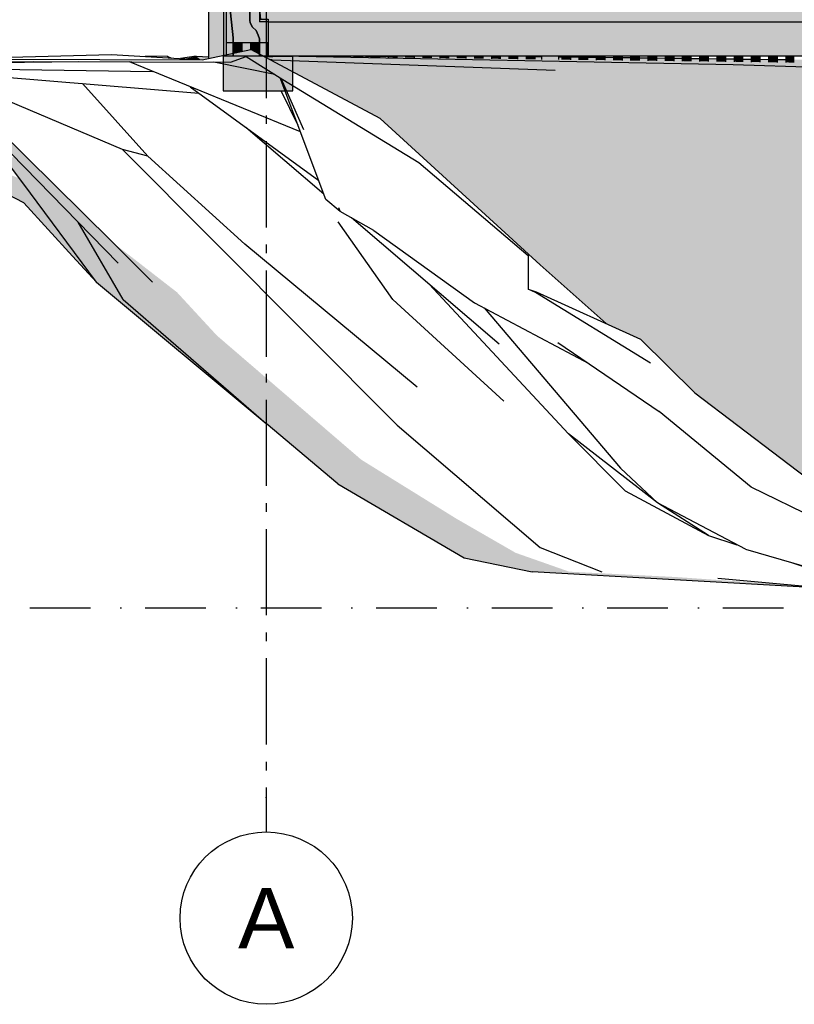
# Model space of a CAD drawing. Header units: millimetres. Extents: x 165469 to 198610573, y -6480348228 to 105421.
# Tile 3 of 41: x 174843947 to 174848443, y -6480312406 to -6480306694. Entities that reach past the tile are written whole.
import ezdxf
from ezdxf.enums import TextEntityAlignment as Align

# ---------------------------------------------------------------- set-up
doc = ezdxf.new("R2010")
doc.units = ezdxf.units.MM
doc.header["$LTSCALE"] = 0.5
doc.header["$MEASUREMENT"] = 0
for name, pattern in [('Akselinje', [1500, 1000, -200, 100, -200]), ('PLINE', [0]), ('Prikk & stiplet', [1340.555525, 705.555534, -352.777767, 0, -282.222223]), ('Små Stiplet', [564.444444, 282.222222, -282.222222])]:
    doc.linetypes.add(name, pattern=pattern)
for name, color, linetype in [('231- Bærende yttervegger(Nye konstruksjoner)', 7, 'Continuous'), ('25-- Dekker (Skravur)(Nye konstruksjoner)', 7, 'Continuous'), ('25-- Dekker(Nye konstruksjoner)', 7, 'Continuous'), ('251- Frittbærende dekker (Skravur)(Nye konstruksjoner)', 7, 'Continuous'), ('251- Frittbærende dekker(Nye konstruksjoner)', 7, 'Continuous'), ('265- Gesimser_ takrenner og nedløp(Nye konstruksjoner)', 7, 'Continuous'), ('71-- Bearbeidet terreng(Nye konstruksjoner)', 7, 'Continuous'), ('711--_E__ Eksisterende terreng(Nye konstruksjoner)', 7, 'Continuous'), ('82-- Modullinjer(Nye konstruksjoner)', 7, 'Continuous')]:
    doc.layers.add(name, color=color, linetype=linetype)
doc.styles.add('GENERATED_STYLE_2', font='arial.ttf')

# ---------------------------------------------------------------- blocks, each defined once
blk = doc.blocks.new('Standard grid marker[2]_3', base_point=(174845378.5, -6480291448.8))
at = {"layer": '82-- Modullinjer(Nye konstruksjoner)', "linetype": 'Akselinje'}
for p, q in [((174845378.5, -6480291648.8), (174845378.5, -6480311206.2)), ((174845378.5, -6480311206.2), (174845378.5, -6480311406.2))]:
    blk.add_line(p, q, dxfattribs=at)
at = {"layer": '82-- Modullinjer(Nye konstruksjoner)', "linetype": 'PLINE'}
blk.add_circle((174845378.5, -6480311906.2), 500, dxfattribs=at)
at = {"layer": '82-- Modullinjer(Nye konstruksjoner)', "linetype": 'Akselinje'}
blk.add_point((174845378.5, -6480311206.2), dxfattribs=at)
blk.add_point((174845378.5, -6480311206.2), dxfattribs=at)
at = {"layer": '82-- Modullinjer(Nye konstruksjoner)', "style": 'GENERATED_STYLE_2'}
for tag, p in [('AC_MarkerText_1_0', (174845378.5, -6480290773.8)), ('AC_MarkerText_1_1', (174845378.5, -6480311731.3))]:
    blk.add_attdef(tag, text='', height=350, rotation=360, dxfattribs=at).set_placement(p, align=Align.TOP_CENTER)

msp = doc.modelspace()

# ---------------------------------------------------------------- hatches: boundary and pattern name
at = {"layer": '231- Bærende yttervegger(Nye konstruksjoner)', "linetype": 'Continuous'}
for points in [[(174845045.5, -6480306917.8), (174845145.5, -6480306896.6), (174845145.5, -6480306606.3), (174845045.5, -6480306606.3)], [(174845045.5, -6480306917.8), (174845145.5, -6480306896.6), (174845145.5, -6480306606.3), (174845045.5, -6480306606.3)], [(174845236.5, -6480306826.3), (174845186.5, -6480306826.3), (174845186.5, -6480306888), (174845236.5, -6480306877.4)], [(174845236.5, -6480306826.3), (174845186.5, -6480306826.3), (174845186.5, -6480306888), (174845236.5, -6480306877.4)], [(174845336.5, -6480306826.3), (174845286.5, -6480306826.3), (174845286.5, -6480306866.8), (174845288.9, -6480306866.3), (174845336.5, -6480306891.6)], [(174845336.5, -6480306826.3), (174845286.5, -6480306826.3), (174845286.5, -6480306866.8), (174845288.9, -6480306866.3), (174845336.5, -6480306891.6)], [(174845386.5, -6480306826.3), (174845386.5, -6480306908.1), (174845436.5, -6480306907), (174845436.5, -6480306906.3), (174845389.5, -6480306906.3), (174845389.5, -6480306826.3)], [(174845386.5, -6480306826.3), (174845386.5, -6480306908.1), (174845436.5, -6480306907), (174845436.5, -6480306906.3), (174845389.5, -6480306906.3), (174845389.5, -6480306826.3)], [(174845636.5, -6480306906.3), (174845586.5, -6480306906.3), (174845586.5, -6480306906.4), (174845636.5, -6480306907.1)], [(174845636.5, -6480306906.3), (174845586.5, -6480306906.3), (174845586.5, -6480306906.4), (174845636.5, -6480306907.1)], [(174845686.5, -6480306906.3), (174845686.5, -6480306907.7), (174845736.5, -6480306908.3), (174845736.5, -6480306906.3)], [(174845686.5, -6480306906.3), (174845686.5, -6480306907.7), (174845736.5, -6480306908.3), (174845736.5, -6480306906.3)], [(174845836.5, -6480306906.3), (174845786.5, -6480306906.3), (174845786.5, -6480306909), (174845836.5, -6480306909.6)], [(174845836.5, -6480306906.3), (174845786.5, -6480306906.3), (174845786.5, -6480306909), (174845836.5, -6480306909.6)], [(174845936.5, -6480306906.3), (174845886.5, -6480306906.3), (174845886.5, -6480306910.2), (174845936.5, -6480306910.9)], [(174845936.5, -6480306906.3), (174845886.5, -6480306906.3), (174845886.5, -6480306910.2), (174845936.5, -6480306910.9)], [(174845986.5, -6480306906.3), (174845986.5, -6480306911.5), (174846036.5, -6480306912.1), (174846036.5, -6480306906.3)], [(174845986.5, -6480306906.3), (174845986.5, -6480306911.5), (174846036.5, -6480306912.1), (174846036.5, -6480306906.3)], [(174846086.5, -6480306906.3), (174846086.5, -6480306912.8), (174846136.5, -6480306913.4), (174846136.5, -6480306906.3)], [(174846086.5, -6480306906.3), (174846086.5, -6480306912.8), (174846136.5, -6480306913.4), (174846136.5, -6480306906.3)], [(174846186.5, -6480306906.3), (174846186.5, -6480306914), (174846236.5, -6480306914.6), (174846236.5, -6480306906.3)], [(174846186.5, -6480306906.3), (174846186.5, -6480306914), (174846236.5, -6480306914.6), (174846236.5, -6480306906.3)], [(174846286.5, -6480306906.3), (174846286.5, -6480306915.3), (174846336.5, -6480306915.9), (174846336.5, -6480306906.3)], [(174846286.5, -6480306906.3), (174846286.5, -6480306915.3), (174846336.5, -6480306915.9), (174846336.5, -6480306906.3)], [(174846386.5, -6480306906.3), (174846386.5, -6480306916.5), (174846436.5, -6480306917.2), (174846436.5, -6480306906.3)], [(174846386.5, -6480306906.3), (174846386.5, -6480306916.5), (174846436.5, -6480306917.2), (174846436.5, -6480306906.3)], [(174846536.5, -6480306906.3), (174846486.5, -6480306906.3), (174846486.5, -6480306917.8), (174846536.5, -6480306918.4)], [(174846536.5, -6480306906.3), (174846486.5, -6480306906.3), (174846486.5, -6480306917.8), (174846536.5, -6480306918.4)], [(174846636.5, -6480306906.3), (174846586.5, -6480306906.3), (174846586.5, -6480306919.1), (174846636.5, -6480306919.7)], [(174846636.5, -6480306906.3), (174846586.5, -6480306906.3), (174846586.5, -6480306919.1), (174846636.5, -6480306919.7)], [(174846736.5, -6480306906.3), (174846686.5, -6480306906.3), (174846686.5, -6480306920.3), (174846736.5, -6480306921)], [(174846736.5, -6480306906.3), (174846686.5, -6480306906.3), (174846686.5, -6480306920.3), (174846736.5, -6480306921)], [(174846836.5, -6480306906.3), (174846786.5, -6480306906.3), (174846786.5, -6480306921.6), (174846836.5, -6480306922.2)], [(174846836.5, -6480306906.3), (174846786.5, -6480306906.3), (174846786.5, -6480306921.6), (174846836.5, -6480306922.2)], [(174846936.5, -6480306906.3), (174846886.5, -6480306906.3), (174846886.5, -6480306922.8), (174846936.5, -6480306923.5)], [(174846936.5, -6480306906.3), (174846886.5, -6480306906.3), (174846886.5, -6480306922.8), (174846936.5, -6480306923.5)], [(174846977.5, -6480306924), (174847077.5, -6480306925.3), (174847077.5, -6480306906.3), (174846977.5, -6480306906.3)], [(174846977.5, -6480306924), (174847077.5, -6480306925.3), (174847077.5, -6480306906.3), (174846977.5, -6480306906.3)], [(174847143.5, -6480306906.3), (174847093.5, -6480306906.3), (174847093.5, -6480306925.5), (174847143.5, -6480306926.1)], [(174847143.5, -6480306906.3), (174847093.5, -6480306906.3), (174847093.5, -6480306925.5), (174847143.5, -6480306926.1)], [(174847243.5, -6480306906.3), (174847193.5, -6480306906.3), (174847193.5, -6480306926.7), (174847243.5, -6480306927.3)], [(174847243.5, -6480306906.3), (174847193.5, -6480306906.3), (174847193.5, -6480306926.7), (174847243.5, -6480306927.3)], [(174847343.5, -6480306906.3), (174847293.5, -6480306906.3), (174847293.5, -6480306928), (174847343.5, -6480306928.6)], [(174847343.5, -6480306906.3), (174847293.5, -6480306906.3), (174847293.5, -6480306928), (174847343.5, -6480306928.6)], [(174847443.5, -6480306906.3), (174847393.5, -6480306906.3), (174847393.5, -6480306929.2), (174847443.5, -6480306929.9)], [(174847443.5, -6480306906.3), (174847393.5, -6480306906.3), (174847393.5, -6480306929.2), (174847443.5, -6480306929.9)], [(174847543.5, -6480306906.3), (174847493.5, -6480306906.3), (174847493.5, -6480306930.5), (174847543.5, -6480306931.1)], [(174847543.5, -6480306906.3), (174847493.5, -6480306906.3), (174847493.5, -6480306930.5), (174847543.5, -6480306931.1)], [(174847643.5, -6480306906.3), (174847593.5, -6480306906.3), (174847593.5, -6480306931.8), (174847643.5, -6480306932.4)], [(174847643.5, -6480306906.3), (174847593.5, -6480306906.3), (174847593.5, -6480306931.8), (174847643.5, -6480306932.4)], [(174847693.5, -6480306933), (174847743.5, -6480306933.7), (174847743.5, -6480306906.3), (174847693.5, -6480306906.3)], [(174847693.5, -6480306933), (174847743.5, -6480306933.7), (174847743.5, -6480306906.3), (174847693.5, -6480306906.3)], [(174847843.5, -6480306906.3), (174847793.5, -6480306906.3), (174847793.5, -6480306934.3), (174847843.5, -6480306934.9)], [(174847843.5, -6480306906.3), (174847793.5, -6480306906.3), (174847793.5, -6480306934.3), (174847843.5, -6480306934.9)], [(174847943.5, -6480306906.3), (174847893.5, -6480306906.3), (174847893.5, -6480306935.6), (174847943.5, -6480306936.2)], [(174847943.5, -6480306906.3), (174847893.5, -6480306906.3), (174847893.5, -6480306935.6), (174847943.5, -6480306936.2)], [(174848043.5, -6480306906.3), (174847993.5, -6480306906.3), (174847993.5, -6480306936.8), (174848043.5, -6480306937.4)], [(174848043.5, -6480306906.3), (174847993.5, -6480306906.3), (174847993.5, -6480306936.8), (174848043.5, -6480306937.4)], [(174848143.5, -6480306906.3), (174848093.5, -6480306906.3), (174848093.5, -6480306938.1), (174848143.5, -6480306938.7)], [(174848143.5, -6480306906.3), (174848093.5, -6480306906.3), (174848093.5, -6480306938.1), (174848143.5, -6480306938.7)], [(174848193.5, -6480306939.3), (174848243.5, -6480306940), (174848243.5, -6480306906.3), (174848193.5, -6480306906.3)], [(174848193.5, -6480306939.3), (174848243.5, -6480306940), (174848243.5, -6480306906.3), (174848193.5, -6480306906.3)], [(174848293.5, -6480306940.6), (174848343.5, -6480306941.2), (174848343.5, -6480306906.3), (174848293.5, -6480306906.3)], [(174848293.5, -6480306940.6), (174848343.5, -6480306941.2), (174848343.5, -6480306906.3), (174848293.5, -6480306906.3)], [(174848443.5, -6480306906.3), (174848393.5, -6480306906.3), (174848393.5, -6480306941.9), (174848443.5, -6480306942.5)], [(174848443.5, -6480306906.3), (174848393.5, -6480306906.3), (174848393.5, -6480306941.9), (174848443.5, -6480306942.5)]]:
    msp.add_hatch(color=256, dxfattribs=at).paths.add_polyline_path(points)
at = {"layer": '25-- Dekker (Skravur)(Nye konstruksjoner)', "linetype": 'Continuous'}
for points in [[(174845170.9, -6480306654.3), (174845186.8, -6480306798.5), (174845186.8, -6480306906.3), (174845133, -6480306906.3), (174845133, -6480306606.3), (174845170.9, -6480306606.3)], [(174845170.9, -6480306654.3), (174845170.9, -6480306606.3), (174845282.5, -6480306606.3), (174845282.7, -6480306696.5), (174845285.2, -6480306711.3), (174845299.6, -6480306736.5), (174845319.8, -6480306756.7), (174845331.4, -6480306783.1), (174845338.6, -6480306804.7), (174845338.6, -6480306906.3), (174845186.8, -6480306906.3), (174845186.8, -6480306798.5)], [(174845389.8, -6480306906.3), (174845338.6, -6480306906.3), (174845338.6, -6480306804.7), (174845331.4, -6480306783.1), (174845319.8, -6480306756.7), (174845299.6, -6480306736.5), (174845285.2, -6480306711.3), (174845282.7, -6480306696.5), (174845282.5, -6480306606.3), (174845340.4, -6480306606.3), (174845340.4, -6480306654.3), (174845345.2, -6480306690.3), (174845389.8, -6480306690.3)], [(174845533, -6480306906.3), (174845127.6, -6480306906.3), (174845127.6, -6480307106.3), (174845533, -6480307106.3)]]:
    msp.add_hatch(color=256, dxfattribs=at).paths.add_polyline_path(points)
at = {"layer": '25-- Dekker(Nye konstruksjoner)', "linetype": 'Continuous'}
msp.add_hatch(color=256, dxfattribs=at).paths.add_polyline_path([(174845338.5, -6480306626.2), (174845145.5, -6480306626.2), (174845145.5, -6480306826.3), (174845389.5, -6480306826.3), (174845389.5, -6480306706.3), (174845338.5, -6480306706.3)])
msp.add_hatch(color=256, dxfattribs=at).paths.add_polyline_path([(174845338.5, -6480306626.2), (174845145.5, -6480306626.2), (174845145.5, -6480306826.3), (174845389.5, -6480306826.3), (174845389.5, -6480306706.3), (174845338.5, -6480306706.3)])
at = {"layer": '251- Frittbærende dekker (Skravur)(Nye konstruksjoner)', "linetype": 'Continuous'}
for points in [[(174845338.5, -6480306606.3), (174845338.5, -6480306706.3), (174850641.5, -6480306706.3), (174850641.5, -6480306606.3)], [(174845389.5, -6480306706.3), (174845389.5, -6480306906.3), (174850545.5, -6480306906.3), (174850545.5, -6480306706.3)]]:
    msp.add_hatch(color=256, dxfattribs=at).paths.add_polyline_path(points)
at = {"layer": '711--_E__ Eksisterende terreng(Nye konstruksjoner)', "linetype": 'Continuous'}
for points in [[(174844881.5, -6480306919.1), (174844905.4, -6480306920.5), (174844972.3, -6480306906.3)], [(174844881.5, -6480306919.1), (174844905.4, -6480306920.5), (174844972.3, -6480306906.3)], [(174844972.3, -6480306906.3), (174844905.4, -6480306920.5), (174844940.1, -6480306922.5), (174844970.8, -6480306924.2)], [(174844972.3, -6480306906.3), (174844905.4, -6480306920.5), (174844940.1, -6480306922.5), (174844970.8, -6480306924.2)], [(174844972.3, -6480306906.3), (174844970.8, -6480306924.2), (174844998.1, -6480306925.8)], [(174844972.3, -6480306906.3), (174844970.8, -6480306924.2), (174844998.1, -6480306925.8)], [(174844972.3, -6480306906.3), (174844998.1, -6480306925.8), (174845005.8, -6480306926.3), (174845045.5, -6480306917.8), (174845045.5, -6480306908.7)], [(174844972.3, -6480306906.3), (174844998.1, -6480306925.8), (174845005.8, -6480306926.3), (174845045.5, -6480306917.8), (174845045.5, -6480306908.7)], [(174845368.2, -6480306908.5), (174845399.8, -6480306925.3), (174845412.8, -6480306926.3), (174847054.8, -6480306986.3), (174845467.6, -6480306906.3)], [(174845368.2, -6480306908.5), (174845399.8, -6480306925.3), (174845412.8, -6480306926.3), (174847054.8, -6480306986.3), (174845467.6, -6480306906.3)], [(174845586.5, -6480306906.3), (174845467.6, -6480306906.3), (174850545.5, -6480306974.8), (174850545.5, -6480306969), (174850500.5, -6480306968.4), (174850500.5, -6480306956.2), (174850450.5, -6480306954.6), (174850450.5, -6480306967.8), (174850400.5, -6480306967.2), (174850400.5, -6480306952.9), (174850350.5, -6480306951.2), (174850350.5, -6480306966.6), (174850300.5, -6480306965.9), (174850300.5, -6480306949.5), (174850281.9, -6480306948.9), (174850250.5, -6480306948.5), (174850250.5, -6480306965.3), (174850200.5, -6480306964.7), (174850200.5, -6480306947.9), (174850150.5, -6480306947.3), (174850150.5, -6480306964), (174850100.5, -6480306963.4), (174850100.5, -6480306946.6), (174850050.5, -6480306946), (174850050.5, -6480306962.8), (174850000.5, -6480306962.1), (174850000.5, -6480306945.4), (174849950.5, -6480306944.7), (174849950.5, -6480306961.5), (174849900.5, -6480306960.9), (174849900.5, -6480306944.1), (174849850.5, -6480306943.5), (174849850.5, -6480306960.2), (174849800.5, -6480306959.6), (174849800.5, -6480306942.9), (174849750.5, -6480306942.2), (174849750.5, -6480306959), (174849700.5, -6480306958.4), (174849700.5, -6480306941.6), (174849650.5, -6480306941), (174849650.5, -6480306957.7), (174849600.5, -6480306957.1), (174849600.5, -6480306940.3), (174849550.5, -6480306939.7), (174849550.5, -6480306956.5), (174849500.5, -6480306955.8), (174849500.5, -6480306939.1), (174849450.5, -6480306938.4), (174849450.5, -6480306955.2), (174849400.5, -6480306954.6), (174849400.5, -6480306937.8), (174849350.5, -6480306937.2), (174849350.5, -6480306953.9), (174849300.5, -6480306953.3), (174849300.5, -6480306936.5), (174849250.5, -6480306935.9), (174849250.5, -6480306952.7), (174849200.5, -6480306952), (174849200.5, -6480306935.3), (174849150.5, -6480306934.6), (174849150.5, -6480306951.4), (174849100.5, -6480306950.8), (174849100.5, -6480306934), (174849050.5, -6480306933.4), (174849050.5, -6480306950.2), (174849000.5, -6480306949.5), (174849000.5, -6480306932.8), (174848959.5, -6480306932.2), (174848959.5, -6480306949), (174848859.5, -6480306947.7), (174848859.5, -6480306931), (174848843.5, -6480306930.8), (174848843.5, -6480306947.5), (174848793.5, -6480306946.9), (174848793.5, -6480306930.1), (174848743.5, -6480306929.5), (174848743.5, -6480306946.3), (174848693.5, -6480306945.6), (174848693.5, -6480306928.9), (174848643.5, -6480306928.3), (174848643.5, -6480306945), (174848593.5, -6480306944.4), (174848593.5, -6480306927.6), (174848543.5, -6480306927), (174848543.5, -6480306943.8), (174848493.5, -6480306943.1), (174848493.5, -6480306926.4), (174848443.5, -6480306925.7), (174848443.5, -6480306942.5), (174848393.5, -6480306941.9), (174848393.5, -6480306925.1), (174848343.5, -6480306924.5), (174848343.5, -6480306941.2), (174848293.5, -6480306940.6), (174848293.5, -6480306923.8), (174848243.5, -6480306923.2), (174848243.5, -6480306940), (174848193.5, -6480306939.3), (174848193.5, -6480306922.6), (174848143.5, -6480306921.9), (174848143.5, -6480306938.7), (174848093.5, -6480306938.1), (174848093.5, -6480306921.3), (174848043.5, -6480306920.7), (174848043.5, -6480306937.4), (174847993.5, -6480306936.8), (174847993.5, -6480306920), (174847943.5, -6480306919.4), (174847943.5, -6480306936.2), (174847893.5, -6480306935.6), (174847893.5, -6480306918.8), (174847843.5, -6480306918.2), (174847843.5, -6480306934.9), (174847793.5, -6480306934.3), (174847793.5, -6480306917.5), (174847743.5, -6480306916.9), (174847743.5, -6480306933.7), (174847693.5, -6480306933), (174847693.5, -6480306916.3), (174847643.5, -6480306915.6), (174847643.5, -6480306932.4), (174847593.5, -6480306931.8), (174847593.5, -6480306915), (174847543.5, -6480306914.4), (174847543.5, -6480306931.1), (174847493.5, -6480306930.5), (174847493.5, -6480306913.7), (174847443.5, -6480306913.1), (174847443.5, -6480306929.9), (174847393.5, -6480306929.2), (174847393.5, -6480306912.5), (174847343.5, -6480306911.8), (174847343.5, -6480306928.6), (174847293.5, -6480306928), (174847293.5, -6480306911.2), (174847243.5, -6480306910.6), (174847243.5, -6480306927.3), (174847193.5, -6480306926.7), (174847193.5, -6480306910), (174847143.5, -6480306909.3), (174847143.5, -6480306926.1), (174847093.5, -6480306925.5), (174847093.5, -6480306908.7), (174847077.5, -6480306908.5), (174847077.5, -6480306925.3), (174846977.5, -6480306924), (174846977.5, -6480306907.2), (174846936.5, -6480306906.7), (174846936.5, -6480306923.5), (174846886.5, -6480306922.8), (174846886.5, -6480306906.3), (174846836.5, -6480306906.3), (174846836.5, -6480306922.2), (174846786.5, -6480306921.6), (174846786.5, -6480306906.3), (174846736.5, -6480306906.3), (174846736.5, -6480306921), (174846686.5, -6480306920.3), (174846686.5, -6480306906.3), (174846636.5, -6480306906.3), (174846636.5, -6480306919.7), (174846586.5, -6480306919.1), (174846586.5, -6480306906.3), (174846536.5, -6480306906.3), (174846536.5, -6480306918.4), (174846486.5, -6480306917.8), (174846486.5, -6480306906.3), (174846436.5, -6480306906.3), (174846436.5, -6480306917.2), (174846386.5, -6480306916.5), (174846386.5, -6480306906.3), (174846336.5, -6480306906.3), (174846336.5, -6480306915.9), (174846286.5, -6480306915.3), (174846286.5, -6480306906.3), (174846236.5, -6480306906.3), (174846236.5, -6480306914.6), (174846186.5, -6480306914), (174846186.5, -6480306906.3), (174846136.5, -6480306906.3), (174846136.5, -6480306913.4), (174846086.5, -6480306912.8), (174846086.5, -6480306906.3), (174846036.5, -6480306906.3), (174846036.5, -6480306912.1), (174845986.5, -6480306911.5), (174845986.5, -6480306906.3), (174845936.5, -6480306906.3), (174845936.5, -6480306910.9), (174845886.5, -6480306910.2), (174845886.5, -6480306906.3), (174845836.5, -6480306906.3), (174845836.5, -6480306909.6), (174845786.5, -6480306909), (174845786.5, -6480306906.3), (174845736.5, -6480306906.3), (174845736.5, -6480306908.3), (174845686.5, -6480306907.7), (174845686.5, -6480306906.3), (174845636.5, -6480306906.3), (174845636.5, -6480306907.1), (174845586.5, -6480306906.4)], [(174845586.5, -6480306906.3), (174845467.6, -6480306906.3), (174850545.5, -6480306974.8), (174850545.5, -6480306969), (174850500.5, -6480306968.4), (174850500.5, -6480306956.2), (174850450.5, -6480306954.6), (174850450.5, -6480306967.8), (174850400.5, -6480306967.2), (174850400.5, -6480306952.9), (174850350.5, -6480306951.2), (174850350.5, -6480306966.6), (174850300.5, -6480306965.9), (174850300.5, -6480306949.5), (174850281.9, -6480306948.9), (174850250.5, -6480306948.5), (174850250.5, -6480306965.3), (174850200.5, -6480306964.7), (174850200.5, -6480306947.9), (174850150.5, -6480306947.3), (174850150.5, -6480306964), (174850100.5, -6480306963.4), (174850100.5, -6480306946.6), (174850050.5, -6480306946), (174850050.5, -6480306962.8), (174850000.5, -6480306962.1), (174850000.5, -6480306945.4), (174849950.5, -6480306944.7), (174849950.5, -6480306961.5), (174849900.5, -6480306960.9), (174849900.5, -6480306944.1), (174849850.5, -6480306943.5), (174849850.5, -6480306960.2), (174849800.5, -6480306959.6), (174849800.5, -6480306942.9), (174849750.5, -6480306942.2), (174849750.5, -6480306959), (174849700.5, -6480306958.4), (174849700.5, -6480306941.6), (174849650.5, -6480306941), (174849650.5, -6480306957.7), (174849600.5, -6480306957.1), (174849600.5, -6480306940.3), (174849550.5, -6480306939.7), (174849550.5, -6480306956.5), (174849500.5, -6480306955.8), (174849500.5, -6480306939.1), (174849450.5, -6480306938.4), (174849450.5, -6480306955.2), (174849400.5, -6480306954.6), (174849400.5, -6480306937.8), (174849350.5, -6480306937.2), (174849350.5, -6480306953.9), (174849300.5, -6480306953.3), (174849300.5, -6480306936.5), (174849250.5, -6480306935.9), (174849250.5, -6480306952.7), (174849200.5, -6480306952), (174849200.5, -6480306935.3), (174849150.5, -6480306934.6), (174849150.5, -6480306951.4), (174849100.5, -6480306950.8), (174849100.5, -6480306934), (174849050.5, -6480306933.4), (174849050.5, -6480306950.2), (174849000.5, -6480306949.5), (174849000.5, -6480306932.8), (174848959.5, -6480306932.2), (174848959.5, -6480306949), (174848859.5, -6480306947.7), (174848859.5, -6480306931), (174848843.5, -6480306930.8), (174848843.5, -6480306947.5), (174848793.5, -6480306946.9), (174848793.5, -6480306930.1), (174848743.5, -6480306929.5), (174848743.5, -6480306946.3), (174848693.5, -6480306945.6), (174848693.5, -6480306928.9), (174848643.5, -6480306928.3), (174848643.5, -6480306945), (174848593.5, -6480306944.4), (174848593.5, -6480306927.6), (174848543.5, -6480306927), (174848543.5, -6480306943.8), (174848493.5, -6480306943.1), (174848493.5, -6480306926.4), (174848443.5, -6480306925.7), (174848443.5, -6480306942.5), (174848393.5, -6480306941.9), (174848393.5, -6480306925.1), (174848343.5, -6480306924.5), (174848343.5, -6480306941.2), (174848293.5, -6480306940.6), (174848293.5, -6480306923.8), (174848243.5, -6480306923.2), (174848243.5, -6480306940), (174848193.5, -6480306939.3), (174848193.5, -6480306922.6), (174848143.5, -6480306921.9), (174848143.5, -6480306938.7), (174848093.5, -6480306938.1), (174848093.5, -6480306921.3), (174848043.5, -6480306920.7), (174848043.5, -6480306937.4), (174847993.5, -6480306936.8), (174847993.5, -6480306920), (174847943.5, -6480306919.4), (174847943.5, -6480306936.2), (174847893.5, -6480306935.6), (174847893.5, -6480306918.8), (174847843.5, -6480306918.2), (174847843.5, -6480306934.9), (174847793.5, -6480306934.3), (174847793.5, -6480306917.5), (174847743.5, -6480306916.9), (174847743.5, -6480306933.7), (174847693.5, -6480306933), (174847693.5, -6480306916.3), (174847643.5, -6480306915.6), (174847643.5, -6480306932.4), (174847593.5, -6480306931.8), (174847593.5, -6480306915), (174847543.5, -6480306914.4), (174847543.5, -6480306931.1), (174847493.5, -6480306930.5), (174847493.5, -6480306913.7), (174847443.5, -6480306913.1), (174847443.5, -6480306929.9), (174847393.5, -6480306929.2), (174847393.5, -6480306912.5), (174847343.5, -6480306911.8), (174847343.5, -6480306928.6), (174847293.5, -6480306928), (174847293.5, -6480306911.2), (174847243.5, -6480306910.6), (174847243.5, -6480306927.3), (174847193.5, -6480306926.7), (174847193.5, -6480306910), (174847143.5, -6480306909.3), (174847143.5, -6480306926.1), (174847093.5, -6480306925.5), (174847093.5, -6480306908.7), (174847077.5, -6480306908.5), (174847077.5, -6480306925.3), (174846977.5, -6480306924), (174846977.5, -6480306907.2), (174846936.5, -6480306906.7), (174846936.5, -6480306923.5), (174846886.5, -6480306922.8), (174846886.5, -6480306906.3), (174846836.5, -6480306906.3), (174846836.5, -6480306922.2), (174846786.5, -6480306921.6), (174846786.5, -6480306906.3), (174846736.5, -6480306906.3), (174846736.5, -6480306921), (174846686.5, -6480306920.3), (174846686.5, -6480306906.3), (174846636.5, -6480306906.3), (174846636.5, -6480306919.7), (174846586.5, -6480306919.1), (174846586.5, -6480306906.3), (174846536.5, -6480306906.3), (174846536.5, -6480306918.4), (174846486.5, -6480306917.8), (174846486.5, -6480306906.3), (174846436.5, -6480306906.3), (174846436.5, -6480306917.2), (174846386.5, -6480306916.5), (174846386.5, -6480306906.3), (174846336.5, -6480306906.3), (174846336.5, -6480306915.9), (174846286.5, -6480306915.3), (174846286.5, -6480306906.3), (174846236.5, -6480306906.3), (174846236.5, -6480306914.6), (174846186.5, -6480306914), (174846186.5, -6480306906.3), (174846136.5, -6480306906.3), (174846136.5, -6480306913.4), (174846086.5, -6480306912.8), (174846086.5, -6480306906.3), (174846036.5, -6480306906.3), (174846036.5, -6480306912.1), (174845986.5, -6480306911.5), (174845986.5, -6480306906.3), (174845936.5, -6480306906.3), (174845936.5, -6480306910.9), (174845886.5, -6480306910.2), (174845886.5, -6480306906.3), (174845836.5, -6480306906.3), (174845836.5, -6480306909.6), (174845786.5, -6480306909), (174845786.5, -6480306906.3), (174845736.5, -6480306906.3), (174845736.5, -6480306908.3), (174845686.5, -6480306907.7), (174845686.5, -6480306906.3), (174845636.5, -6480306906.3), (174845636.5, -6480306907.1), (174845586.5, -6480306906.4)], [(174850545.5, -6480306974.8), (174845467.6, -6480306906.3), (174848089.3, -6480306956.3), (174848762, -6480306976.3), (174850545.5, -6480306983)], [(174848089.3, -6480306956.3), (174845467.6, -6480306906.3), (174847054.8, -6480306986.3)], [(174850545.5, -6480306974.8), (174845467.6, -6480306906.3), (174848089.3, -6480306956.3), (174848762, -6480306976.3), (174850545.5, -6480306983)], [(174848089.3, -6480306956.3), (174845467.6, -6480306906.3), (174847054.8, -6480306986.3)], [(174845412.8, -6480306926.3), (174845399.8, -6480306925.3), (174845423.1, -6480306937.7)], [(174845412.8, -6480306926.3), (174845399.8, -6480306925.3), (174845423.1, -6480306937.7)], [(174847054.8, -6480306986.3), (174845412.8, -6480306926.3), (174847036.6, -6480307086.3)], [(174845412.8, -6480306926.3), (174845423.1, -6480306937.7), (174846040.3, -6480307266.3), (174846494.1, -6480307682), (174847036.6, -6480307086.3)], [(174847054.8, -6480306986.3), (174845412.8, -6480306926.3), (174847036.6, -6480307086.3)], [(174845412.8, -6480306926.3), (174845423.1, -6480306937.7), (174846040.3, -6480307266.3), (174846494.1, -6480307682), (174847036.6, -6480307086.3)], [(174847815.8, -6480306986.3), (174848089.3, -6480306956.3), (174847054.8, -6480306986.3)], [(174847815.8, -6480306986.3), (174848089.3, -6480306956.3), (174847054.8, -6480306986.3)], [(174847815.8, -6480306986.3), (174848293.7, -6480307366.3), (174848089.3, -6480306956.3)], [(174847815.8, -6480306986.3), (174848293.7, -6480307366.3), (174848089.3, -6480306956.3)], [(174848089.3, -6480306956.3), (174848293.7, -6480307366.3), (174848762, -6480306976.3)], [(174848089.3, -6480306956.3), (174848293.7, -6480307366.3), (174848762, -6480306976.3)], [(174847054.8, -6480306986.3), (174847036.6, -6480307086.3), (174847509.7, -6480307026.3)], [(174847054.8, -6480306986.3), (174847036.6, -6480307086.3), (174847509.7, -6480307026.3)], [(174847509.7, -6480307026.3), (174847815.8, -6480306986.3), (174847054.8, -6480306986.3)], [(174847509.7, -6480307026.3), (174847815.8, -6480306986.3), (174847054.8, -6480306986.3)], [(174848043.2, -6480307456.3), (174847815.8, -6480306986.3), (174847509.7, -6480307026.3)], [(174848043.2, -6480307456.3), (174847815.8, -6480306986.3), (174847509.7, -6480307026.3)], [(174848293.7, -6480307366.3), (174847815.8, -6480306986.3), (174848043.2, -6480307456.3)], [(174848293.7, -6480307366.3), (174847815.8, -6480306986.3), (174848043.2, -6480307456.3)], [(174848762, -6480306976.3), (174848293.7, -6480307366.3), (174849801.3, -6480307036.3)], [(174848762, -6480306976.3), (174848293.7, -6480307366.3), (174849801.3, -6480307036.3)], [(174847509.7, -6480307026.3), (174847036.6, -6480307086.3), (174848043.2, -6480307456.3)], [(174847509.7, -6480307026.3), (174847036.6, -6480307086.3), (174848043.2, -6480307456.3)], [(174848293.7, -6480307366.3), (174848692.9, -6480307846.3), (174849801.3, -6480307036.3)], [(174848293.7, -6480307366.3), (174848692.9, -6480307846.3), (174849801.3, -6480307036.3)], [(174847036.6, -6480307086.3), (174846494.1, -6480307682), (174846659.4, -6480307833.4), (174847658.4, -6480307636.3)], [(174847036.6, -6480307086.3), (174846494.1, -6480307682), (174846659.4, -6480307833.4), (174847658.4, -6480307636.3)], [(174848043.2, -6480307456.3), (174847036.6, -6480307086.3), (174847658.4, -6480307636.3)], [(174848043.2, -6480307456.3), (174847036.6, -6480307086.3), (174847658.4, -6480307636.3)], [(174842852, -6480307179.9), (174843971.4, -6480307756.3), (174843948.8, -6480307619), (174843946.1, -6480307615.4), (174842861.2, -6480307180.5)], [(174842852, -6480307179.9), (174843971.4, -6480307756.3), (174843948.8, -6480307619), (174843946.1, -6480307615.4), (174842861.2, -6480307180.5)], [(174843628.8, -6480307196.3), (174844519.3, -6480308106.3), (174844184.8, -6480307687.5), (174843721.4, -6480307228.8)], [(174843628.8, -6480307196.3), (174844519.3, -6480308106.3), (174844184.8, -6480307687.5), (174843721.4, -6480307228.8)], [(174848442.4, -6480307956.3), (174848293.7, -6480307366.3), (174848043.2, -6480307456.3)], [(174848442.4, -6480307956.3), (174848293.7, -6480307366.3), (174848043.2, -6480307456.3)], [(174848293.7, -6480307366.3), (174848442.4, -6480307956.3), (174848692.9, -6480307846.3)], [(174848293.7, -6480307366.3), (174848442.4, -6480307956.3), (174848692.9, -6480307846.3)], [(174847658.4, -6480307636.3), (174848442.4, -6480307956.3), (174848043.2, -6480307456.3)], [(174847658.4, -6480307636.3), (174848442.4, -6480307956.3), (174848043.2, -6480307456.3)], [(174843915.4, -6480307489.1), (174843864.9, -6480307506.3), (174844393.6, -6480308216.3), (174844188.9, -6480307768.6)], [(174843915.4, -6480307489.1), (174843864.9, -6480307506.3), (174844393.6, -6480308216.3), (174844188.9, -6480307768.6)], [(174843948.8, -6480307619), (174843971.4, -6480307756.3), (174844254.5, -6480308066.3), (174843964.9, -6480307640.6)], [(174843948.8, -6480307619), (174843971.4, -6480307756.3), (174844254.5, -6480308066.3), (174843964.9, -6480307640.6)], [(174843964.9, -6480307640.6), (174844254.5, -6480308066.3), (174844393.6, -6480308216.3)], [(174843964.9, -6480307640.6), (174844254.5, -6480308066.3), (174844393.6, -6480308216.3)], [(174846659.4, -6480307833.4), (174846968.2, -6480308116.3), (174847155.7, -6480308283.1), (174847658.4, -6480307636.3)], [(174846659.4, -6480307833.4), (174846968.2, -6480308116.3), (174847155.7, -6480308283.1), (174847658.4, -6480307636.3)], [(174847155.7, -6480308283.1), (174847196.9, -6480308319.9), (174848442.4, -6480307956.3), (174847658.4, -6480307636.3)], [(174847155.7, -6480308283.1), (174847196.9, -6480308319.9), (174848442.4, -6480307956.3), (174847658.4, -6480307636.3)], [(174844184.8, -6480307687.5), (174844519.3, -6480308106.3), (174844718.9, -6480308216.3)], [(174844184.8, -6480307687.5), (174844519.3, -6480308106.3), (174844718.9, -6480308216.3)], [(174844287.2, -6480307869.1), (174844188.9, -6480307768.6), (174844393.6, -6480308216.3), (174845377.3, -6480309036.3), (174844547.2, -6480308316.3)], [(174844287.2, -6480307869.1), (174844188.9, -6480307768.6), (174844393.6, -6480308216.3), (174845377.3, -6480309036.3), (174844547.2, -6480308316.3)], [(174844287.2, -6480307869.1), (174844547.2, -6480308316.3), (174844519.3, -6480308106.3)], [(174844287.2, -6480307869.1), (174844547.2, -6480308316.3), (174844519.3, -6480308106.3)], [(174848692.9, -6480307846.3), (174848442.4, -6480307956.3), (174849486.5, -6480309266.3)], [(174848692.9, -6480307846.3), (174848442.4, -6480307956.3), (174849486.5, -6480309266.3)], [(174844860.8, -6480308275.5), (174844481.6, -6480307981.3), (174844718.9, -6480308216.3)], [(174844860.8, -6480308275.5), (174844481.6, -6480307981.3), (174844718.9, -6480308216.3)], [(174848442.4, -6480307956.3), (174847196.9, -6480308319.9), (174847350.7, -6480308456.8), (174847550.7, -6480308548), (174847865.2, -6480308859), (174848192.5, -6480309107.3)], [(174848442.4, -6480307956.3), (174847196.9, -6480308319.9), (174847350.7, -6480308456.8), (174847550.7, -6480308548), (174847865.2, -6480308859), (174848192.5, -6480309107.3)], [(174848192.5, -6480309107.3), (174848614.4, -6480309427.3), (174848632.4, -6480309444.3), (174849486.5, -6480309266.3), (174848442.4, -6480307956.3)], [(174848192.5, -6480309107.3), (174848614.4, -6480309427.3), (174848632.4, -6480309444.3), (174849486.5, -6480309266.3), (174848442.4, -6480307956.3)], [(174844718.9, -6480308216.3), (174844519.3, -6480308106.3), (174844547.2, -6480308316.3)], [(174844718.9, -6480308216.3), (174844519.3, -6480308106.3), (174844547.2, -6480308316.3)], [(174844547.2, -6480308316.3), (174846527.9, -6480309816.3), (174844718.9, -6480308216.3)], [(174844547.2, -6480308316.3), (174846527.9, -6480309816.3), (174844718.9, -6480308216.3)], [(174844718.9, -6480308216.3), (174846527.9, -6480309816.3), (174845929.9, -6480309246.4), (174845091.8, -6480308525.9)], [(174844860.8, -6480308275.5), (174844718.9, -6480308216.3), (174845091.8, -6480308525.9)], [(174844718.9, -6480308216.3), (174846527.9, -6480309816.3), (174845929.9, -6480309246.4), (174845091.8, -6480308525.9)], [(174844860.8, -6480308275.5), (174844718.9, -6480308216.3), (174845091.8, -6480308525.9)], [(174844547.2, -6480308316.3), (174845377.3, -6480309036.3), (174846527.9, -6480309816.3)], [(174844547.2, -6480308316.3), (174845377.3, -6480309036.3), (174846527.9, -6480309816.3)], [(174845377.3, -6480309036.3), (174845794.7, -6480309386.3), (174846527.9, -6480309816.3)], [(174845377.3, -6480309036.3), (174845794.7, -6480309386.3), (174846527.9, -6480309816.3)], [(174845929.9, -6480309246.4), (174846527.9, -6480309816.3), (174846732.3, -6480309766.3), (174846479.9, -6480309587.4)], [(174845929.9, -6480309246.4), (174846527.9, -6480309816.3), (174846732.3, -6480309766.3), (174846479.9, -6480309587.4)], [(174846479.9, -6480309587.4), (174846732.3, -6480309766.3), (174846825.7, -6480309786.7)], [(174846479.9, -6480309587.4), (174846732.3, -6480309766.3), (174846825.7, -6480309786.7)], [(174846527.9, -6480309816.3), (174846922.3, -6480309896.3), (174846732.3, -6480309766.3)], [(174846527.9, -6480309816.3), (174846922.3, -6480309896.3), (174846732.3, -6480309766.3)], [(174846825.7, -6480309786.7), (174846732.3, -6480309766.3), (174846922.3, -6480309896.3), (174847137.5, -6480309896.3)], [(174846825.7, -6480309786.7), (174846732.3, -6480309766.3), (174846922.3, -6480309896.3), (174847137.5, -6480309896.3)], [(174846922.3, -6480309896.3), (174848636.7, -6480309994.5), (174848470.2, -6480309979.2), (174847752.2, -6480309927.1), (174847137.5, -6480309896.3)], [(174846922.3, -6480309896.3), (174848636.7, -6480309994.5), (174848470.2, -6480309979.2), (174847752.2, -6480309927.1), (174847137.5, -6480309896.3)], [(174848369.6, -6480309970), (174847752.2, -6480309927.1), (174848470.2, -6480309979.2)], [(174848369.6, -6480309970), (174847752.2, -6480309927.1), (174848470.2, -6480309979.2)]]:
    msp.add_hatch(color=256, dxfattribs=at).paths.add_polyline_path(points)

# ---------------------------------------------------------------- linework, layer by layer
at = {"linetype": 'Prikk & stiplet'}
msp.add_line((174840653.6, -6480310106.2), (174865311.5, -6480310106.2), dxfattribs=at)
at = {"layer": '231- Bærende yttervegger(Nye konstruksjoner)', "linetype": 'PLINE'}
for p, q in [((174845045.5, -6480306917.8), (174845045.5, -6480306606.3)), ((174845145.5, -6480306606.3), (174845145.5, -6480306896.6)), ((174845186.5, -6480306826.3), (174845186.5, -6480306888)), ((174845236.5, -6480306826.3), (174845236.5, -6480306877.4)), ((174845286.5, -6480306826.3), (174845286.5, -6480306866.8)), ((174845336.5, -6480306826.3), (174845336.5, -6480306891.6)), ((174845386.5, -6480306826.3), (174845386.5, -6480306908.1)), ((174845436.5, -6480306906.3), (174845436.5, -6480306907)), ((174845586.5, -6480306906.3), (174845586.5, -6480306906.4)), ((174845636.5, -6480306906.3), (174845636.5, -6480306907.1)), ((174845686.5, -6480306906.3), (174845686.5, -6480306907.7)), ((174845736.5, -6480306906.3), (174845736.5, -6480306908.3)), ((174845786.5, -6480306906.3), (174845786.5, -6480306909)), ((174845836.5, -6480306906.3), (174845836.5, -6480306909.6)), ((174845886.5, -6480306906.3), (174845886.5, -6480306910.2)), ((174845936.5, -6480306906.3), (174845936.5, -6480306910.9)), ((174845986.5, -6480306906.3), (174845986.5, -6480306911.5)), ((174846036.5, -6480306906.3), (174846036.5, -6480306912.1)), ((174846086.5, -6480306906.3), (174846086.5, -6480306912.8)), ((174846136.5, -6480306906.3), (174846136.5, -6480306913.4)), ((174846186.5, -6480306906.3), (174846186.5, -6480306914)), ((174846236.5, -6480306906.3), (174846236.5, -6480306914.6)), ((174846286.5, -6480306906.3), (174846286.5, -6480306915.3)), ((174846336.5, -6480306906.3), (174846336.5, -6480306915.9)), ((174846386.5, -6480306906.3), (174846386.5, -6480306916.5)), ((174846436.5, -6480306906.3), (174846436.5, -6480306917.2)), ((174846486.5, -6480306906.3), (174846486.5, -6480306917.8)), ((174846536.5, -6480306906.3), (174846536.5, -6480306918.4)), ((174846586.5, -6480306906.3), (174846586.5, -6480306919.1)), ((174846636.5, -6480306906.3), (174846636.5, -6480306919.7)), ((174846686.5, -6480306906.3), (174846686.5, -6480306920.3)), ((174846736.5, -6480306906.3), (174846736.5, -6480306921)), ((174846786.5, -6480306906.3), (174846786.5, -6480306921.6)), ((174846836.5, -6480306906.3), (174846836.5, -6480306922.2)), ((174846886.5, -6480306906.3), (174846886.5, -6480306922.8)), ((174846936.5, -6480306906.3), (174846936.5, -6480306923.5)), ((174846977.5, -6480306924), (174846977.5, -6480306906.3)), ((174847077.5, -6480306925.3), (174847077.5, -6480306906.3)), ((174847093.5, -6480306906.3), (174847093.5, -6480306925.5)), ((174847143.5, -6480306906.3), (174847143.5, -6480306926.1)), ((174847193.5, -6480306906.3), (174847193.5, -6480306926.7)), ((174847243.5, -6480306906.3), (174847243.5, -6480306927.3)), ((174847293.5, -6480306906.3), (174847293.5, -6480306928)), ((174847343.5, -6480306906.3), (174847343.5, -6480306928.6)), ((174847393.5, -6480306906.3), (174847393.5, -6480306929.2)), ((174847443.5, -6480306906.3), (174847443.5, -6480306929.9)), ((174847493.5, -6480306906.3), (174847493.5, -6480306930.5)), ((174847543.5, -6480306906.3), (174847543.5, -6480306931.1)), ((174847593.5, -6480306906.3), (174847593.5, -6480306931.8)), ((174847643.5, -6480306906.3), (174847643.5, -6480306932.4)), ((174847693.5, -6480306906.3), (174847693.5, -6480306933)), ((174847743.5, -6480306906.3), (174847743.5, -6480306933.7)), ((174847793.5, -6480306906.3), (174847793.5, -6480306934.3)), ((174847843.5, -6480306906.3), (174847843.5, -6480306934.9)), ((174847893.5, -6480306906.3), (174847893.5, -6480306935.6)), ((174847943.5, -6480306906.3), (174847943.5, -6480306936.2)), ((174847993.5, -6480306906.3), (174847993.5, -6480306936.8)), ((174848043.5, -6480306906.3), (174848043.5, -6480306937.4)), ((174848093.5, -6480306906.3), (174848093.5, -6480306938.1)), ((174848143.5, -6480306906.3), (174848143.5, -6480306938.7)), ((174848193.5, -6480306906.3), (174848193.5, -6480306939.3)), ((174848243.5, -6480306906.3), (174848243.5, -6480306940)), ((174848293.5, -6480306906.3), (174848293.5, -6480306940.6)), ((174848343.5, -6480306906.3), (174848343.5, -6480306941.2)), ((174848393.5, -6480306906.3), (174848393.5, -6480306941.9))]:
    msp.add_line(p, q, dxfattribs=at)
at = {"layer": '25-- Dekker (Skravur)(Nye konstruksjoner)', "linetype": 'PLINE', "flags": 128}
for points in [[(174845170.9, -6480306654.3), (174845186.8, -6480306798.5), (174845186.8, -6480306906.3), (174845133, -6480306906.3), (174845133, -6480306606.3), (174845170.9, -6480306606.3)], [(174845170.9, -6480306654.3), (174845170.9, -6480306606.3), (174845282.5, -6480306606.3), (174845282.7, -6480306696.5), (174845285.2, -6480306711.3), (174845299.6, -6480306736.5), (174845319.8, -6480306756.7), (174845331.4, -6480306783.1), (174845338.6, -6480306804.7), (174845338.6, -6480306906.3), (174845186.8, -6480306906.3), (174845186.8, -6480306798.5)], [(174845389.8, -6480306906.3), (174845338.6, -6480306906.3), (174845338.6, -6480306804.7), (174845331.4, -6480306783.1), (174845319.8, -6480306756.7), (174845299.6, -6480306736.5), (174845285.2, -6480306711.3), (174845282.7, -6480306696.5), (174845282.5, -6480306606.3), (174845340.4, -6480306606.3), (174845340.4, -6480306654.3), (174845345.2, -6480306690.3), (174845389.8, -6480306690.3)], [(174845533, -6480306906.3), (174845127.6, -6480306906.3), (174845127.6, -6480307106.3), (174845533, -6480307106.3)]]:
    msp.add_lwpolyline(points, close=True, dxfattribs=at)
at = {"layer": '25-- Dekker(Nye konstruksjoner)', "linetype": 'PLINE'}
msp.add_line((174845145.5, -6480306826.3), (174845389.5, -6480306826.3), dxfattribs=at)
at = {"layer": '251- Frittbærende dekker(Nye konstruksjoner)', "linetype": 'PLINE'}
for p, q in [((174845338.5, -6480306606.3), (174845338.5, -6480306706.3)), ((174845389.5, -6480306706.3), (174845338.5, -6480306706.3)), ((174845389.5, -6480306706.3), (174845389.5, -6480306906.3)), ((174850545.5, -6480306906.3), (174845389.5, -6480306906.3))]:
    msp.add_line(p, q, dxfattribs=at)
at = {"layer": '265- Gesimser_ takrenner og nedløp(Nye konstruksjoner)', "linetype": 'PLINE'}
msp.add_line((174845391.5, -6480306706.3), (174850641.5, -6480306706.3), dxfattribs=at)
at = {"layer": '71-- Bearbeidet terreng(Nye konstruksjoner)', "linetype": 'Små Stiplet'}
msp.add_line((174845389.8, -6480306906.3), (174846091.4, -6480306906.3), dxfattribs=at)
at = {"layer": '711--_E__ Eksisterende terreng(Nye konstruksjoner)', "linetype": 'PLINE'}
for p, q in [((174843503.7, -6480306922), (174844480.9, -6480306896.3)), ((174844480.9, -6480306896.3), (174845005.8, -6480306926.3)), ((174844804.3, -6480306906.3), (174844676.3, -6480306907.4)), ((174844804.3, -6480306906.3), (174844828.1, -6480306916.1)), ((174844972.3, -6480306906.3), (174844881.5, -6480306919.1)), ((174844972.3, -6480306906.3), (174845045.5, -6480306908.7)), ((174845005.8, -6480306926.3), (174845288.9, -6480306866.3)), ((174846040.3, -6480307266.3), (174845288.9, -6480306866.3)), ((174845368.2, -6480306908.5), (174845467.6, -6480306906.3)), ((174848089.3, -6480306956.3), (174845467.6, -6480306906.3)), ((174846936.5, -6480306906.7), (174846977.5, -6480306907.2)), ((174841484.8, -6480306916.3), (174845005.8, -6480306926.3)), ((174844291.5, -6480306937.5), (174841827.4, -6480306976.3)), ((174842662.6, -6480306963.1), (174844719.8, -6480306993.8)), ((174845576.9, -6480307343.7), (174844584.4, -6480306938.5)), ((174845429.1, -6480307011.8), (174845074.8, -6480306940.2)), ((174845412.8, -6480306926.3), (174845399.8, -6480306925.3)), ((174845412.8, -6480306926.3), (174847054.8, -6480306986.3)), ((174847077.5, -6480306908.5), (174847093.5, -6480306908.7)), ((174847143.5, -6480306909.3), (174847193.5, -6480306910)), ((174847243.5, -6480306910.6), (174847293.5, -6480306911.2)), ((174847343.5, -6480306911.8), (174847393.5, -6480306912.5)), ((174847443.5, -6480306913.1), (174847493.5, -6480306913.7)), ((174847543.5, -6480306914.4), (174847593.5, -6480306915)), ((174847643.5, -6480306915.6), (174847693.5, -6480306916.3)), ((174847743.5, -6480306916.9), (174847793.5, -6480306917.5)), ((174847843.5, -6480306918.2), (174847893.5, -6480306918.8)), ((174847943.5, -6480306919.4), (174847993.5, -6480306920)), ((174848043.5, -6480306920.7), (174848093.5, -6480306921.3)), ((174848762, -6480306976.3), (174848089.3, -6480306956.3)), ((174848143.5, -6480306921.9), (174848193.5, -6480306922.6)), ((174848243.5, -6480306923.2), (174848293.5, -6480306923.8)), ((174848343.5, -6480306924.5), (174848393.5, -6480306925.1)), ((174843163, -6480306970.6), (174844987.5, -6480307119.3)), ((174844543.3, -6480307446.3), (174843478.4, -6480306996.3)), ((174844481.6, -6480307981.3), (174843492.5, -6480307002.2)), ((174844311.3, -6480307064.2), (174844692, -6480307486.3)), ((174845724.6, -6480307736.3), (174845459.3, -6480307030.8)), ((174845462.6, -6480307032.9), (174845595.4, -6480307330.1)), ((174844937.1, -6480307082.5), (174845683.6, -6480307627.3)), ((174845563.5, -6480307307.9), (174845464.5, -6480307106.3)), ((174843971.4, -6480307756.3), (174842852, -6480307179.9)), ((174843628.8, -6480307196.3), (174844519.3, -6480308106.3)), ((174846968.2, -6480308116.3), (174846040.3, -6480307266.3)), ((174845713.1, -6480307705.8), (174845260.6, -6480307318.6)), ((174844543.3, -6480307446.3), (174846139.2, -6480309046.3)), ((174844692, -6480307486.3), (174844543.3, -6480307446.3)), ((174843964.9, -6480307640.6), (174843864.9, -6480307506.3)), ((174845253.4, -6480307996.3), (174844692, -6480307486.3)), ((174844393.6, -6480308216.3), (174843964.9, -6480307640.6)), ((174843971.4, -6480307756.3), (174844254.5, -6480308066.3)), ((174845808, -6480307806.3), (174845724.6, -6480307736.3)), ((174845798, -6480307783.8), (174845808, -6480307806.3)), ((174846002.9, -6480307916.3), (174845808, -6480307806.3)), ((174844547.2, -6480308316.3), (174844287.2, -6480307869.1)), ((174846112.3, -6480308316.3), (174845796.6, -6480307866.3)), ((174846730.3, -6480308576.3), (174845874, -6480307843.5)), ((174846002.9, -6480307916.3), (174846587.3, -6480308336.3)), ((174844718.9, -6480308216.3), (174844481.6, -6480307981.3)), ((174846255.3, -6480308826.3), (174845253.4, -6480307996.3)), ((174844393.6, -6480308216.3), (174844254.5, -6480308066.3)), ((174847350.7, -6480308456.8), (174846968.2, -6480308116.3)), ((174844393.6, -6480308216.3), (174845377.3, -6480309036.3)), ((174846323.9, -6480308228.5), (174847133.4, -6480309096.3)), ((174846940.4, -6480308276.3), (174846899.5, -6480308257.4)), ((174847608.3, -6480308686.3), (174846940.4, -6480308276.3)), ((174844547.2, -6480308316.3), (174845377.3, -6480309036.3)), ((174846757.2, -6480308906.3), (174846112.3, -6480308316.3)), ((174846587.3, -6480308336.3), (174847250.9, -6480308689.1)), ((174846643.5, -6480308366.2), (174847435.6, -6480309296.3)), ((174847070, -6480308566.3), (174847659.2, -6480308966.3)), ((174848192.8, -6480309406.3), (174847659.2, -6480308966.3)), ((174845794.7, -6480309386.3), (174845377.3, -6480309036.3)), ((174846139.2, -6480309046.3), (174846969.3, -6480309756.3)), ((174847133.4, -6480309096.3), (174847462.5, -6480309426.3)), ((174847648.7, -6480309496.3), (174847133.4, -6480309096.3)), ((174847435.6, -6480309296.3), (174847648.7, -6480309496.3)), ((174845794.7, -6480309386.3), (174846527.9, -6480309816.3)), ((174849176.4, -6480309886.3), (174848192.8, -6480309406.3)), ((174847462.5, -6480309426.3), (174847945.2, -6480309686.3)), ((174848159.2, -6480309766.3), (174847648.7, -6480309496.3)), ((174847945.2, -6480309686.3), (174847648.7, -6480309496.3)), ((174847945.2, -6480309686.3), (174848109.7, -6480309740)), ((174846969.3, -6480309756.3), (174847326.3, -6480309896.3)), ((174846527.9, -6480309816.3), (174846922.3, -6480309896.3)), ((174848159.2, -6480309766.3), (174848952.8, -6480309996.3)), ((174848427, -6480309843.8), (174848984.5, -6480310026.3)), ((174848636.7, -6480309994.5), (174846922.3, -6480309896.3)), ((174848984.5, -6480310026.3), (174848000, -6480309936.3))]:
    msp.add_line(p, q, dxfattribs=at)
at = {"layer": '711--_E__ Eksisterende terreng(Nye konstruksjoner)', "linetype": 'PLINE', "flags": 128}
for points in [[(174840653.6, -6480307251.3), (174840931.6, -6480307150.3), (174841364.2, -6480306958), (174844027.1, -6480306936.6), (174845171.6, -6480306940.5), (174845262.9, -6480306907.1)], [(174845262.9, -6480306907.1), (174845475.2, -6480307040.9), (174846264.8, -6480307522.3), (174846899.5, -6480308061.3)], [(174846899.5, -6480308061.3), (174846899.5, -6480308137.9), (174846899.5, -6480308257.4)], [(174846899.5, -6480308257.4), (174846945.7, -6480308272.2), (174847550.7, -6480308548), (174847865.2, -6480308859), (174848614.4, -6480309427.3), (174848803.7, -6480309605.5), (174849098, -6480309815.8), (174849178.8, -6480309882.6)]]:
    msp.add_lwpolyline(points, dxfattribs=at)

# ---------------------------------------------------------------- block references
at = {"layer": '82-- Modullinjer(Nye konstruksjoner)', "linetype": 'PLINE'}
ref = msp.add_blockref('Standard grid marker[2]_3', (174845378.5, -6480291448.8), dxfattribs=at)
ref.add_attrib('AC_MarkerText_1_1', 'A', dxfattribs={"color": 7, "height": 350, "rotation": 360, "style": 'GENERATED_STYLE_2'}).set_placement((174845378.5, -6480311731.3), align=Align.TOP_CENTER)

doc.saveas('drawing.dxf')
